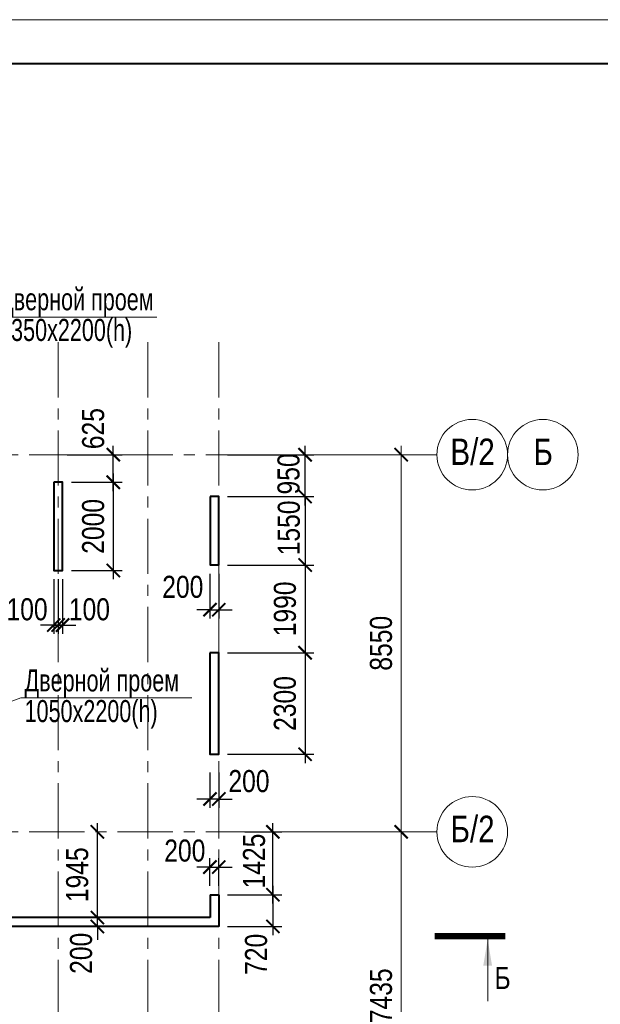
# Model space of a CAD drawing. Extents: x -8631841 to -8525813, y 4017860 to 4564755.
# Tile 111 of 112: x -8561635 to -8548475, y 4542433 to 4564755. Entities that reach past the tile are written whole.
import ezdxf
from ezdxf.enums import TextEntityAlignment as Align

# ---------------------------------------------------------------- set-up
doc = ezdxf.new("R2010")
doc.units = 0
doc.header["$LTSCALE"] = 1000
doc.header["$MEASUREMENT"] = 0
doc.linetypes.add('CENTER', pattern=[2, 1.25, -0.25, 0.25, -0.25])
for name, color, linetype, lineweight in [('CК-400-Т(двери)', 7, 'Continuous', 20), ('СК-040-С(тены)', 12, 'Continuous', 40), ('СК-043-С-ПИЛОНЫ', 5, 'Continuous', 40), ('СК-100-О(си)', 7, 'CENTER', 15), ('СК-100-О(си)_имя', 7, 'CENTER', 15), ('СК-110-О-РАЗМЕРЫ', 7, 'Continuous', 15), ('СК-200-Р(амка)', 7, 'Continuous', 40), ('СК-210-Р-РАМКА ЛИНИИ ТОНКИЕ', 7, 'Continuous', 15), ('СК-300-Р(азмеры)', 7, 'Continuous', 20), ('СК-343-Р-КОЛОННЫ', 7, 'Continuous', 13), ('СК-400-Т(екст)', 7, 'Continuous', 20), ('СК-500-С(ечения)', 5, 'Continuous', 40)]:
    doc.layers.add(name, color=color, linetype=linetype, lineweight=lineweight)
doc.styles.add('ARIAL_annotative', font='arial.ttf', dxfattribs={"width": 0.8, "height": 2.5})
doc.styles.add('RUSS', font='arial.ttf', dxfattribs={"width": 0.8})
doc.dimstyles.new('100-200', dxfattribs={"dimscale": 0, "dimtxt": 500, "dimasz": 300, "dimexe": 200, "dimexo": 200, "dimgap": 200, "dimtad": 1, "dimdec": 0, "dimzin": 0, "dimdsep": 46, "dimtxsty": 'RUSS', "dimblk": 'ARCHTICK', "dimcen": 0.096, "dimdle": 200, "dimclrd": 7, "dimclre": 7, "dimclrt": 256, "dimadec": 0, "dimazin": 0, "dimtfac": 1, "dimtdec": 0, "dimtmove": 2, "dimatfit": 3, "dimldrblk": 'OBLIQUE', "dimfxl": 1, "dimtolj": 1, "dimtzin": 0, "dimarcsym": 0})

# ---------------------------------------------------------------- blocks, each defined once
blk = doc.blocks.new('A$Cc2edbf5f')
at = {"layer": 'СК-040-С(тены)'}
for p, q in [((45331, 6011), (45331, 5490)), ((45331, 6011), (45531, 6011)), ((45531, 6011), (45531, 5290)), ((45331, 5490), (40580, 5490)), ((45531, 5290), (40380, 5290))]:
    blk.add_line(p, q, dxfattribs=at)
at = {"layer": 'СК-043-С-ПИЛОНЫ'}
for points in [[(41790, 15360), (41790, 13360), (41990, 13360), (41990, 15360), (41790, 15360)], [(45331, 15036), (45331, 13486), (45531, 13486), (45531, 15036), (45331, 15036)]]:
    blk.add_lwpolyline(points, dxfattribs=at)
blk.add_lwpolyline([(45330, 11496), (45330, 9196), (45530, 9196), (45531, 11496)], close=True, dxfattribs=at)
blk = doc.blocks.new('_ArchTick')
at = {"color": 0, "linetype": 'ByBlock', "const_width": 0.15}
blk.add_lwpolyline([(-0.5, -0.5), (0.5, 0.5)], dxfattribs=at)
blk = doc.blocks.new('*D149')
at = {"layer": 'Defpoints', "color": 0, "transparency": 16777216}
for p in [(2391, 7435), (5744, 7435), (2391, 0)]:
    blk.add_point(p, dxfattribs=at)
at = {"layer": 'СК-300-Р(азмеры)', "color": 7, "lineweight": -2, "transparency": 16777216}
for p, q in [((5744, -200), (5744, 7635)), ((2591, 7435), (5944, 7435)), ((2591, 0), (5944, 0))]:
    blk.add_line(p, q, dxfattribs=at)
at = {"layer": 'СК-300-Р(азмеры)', "color": 7, "lineweight": -2, "transparency": 16777216, "xscale": 300, "yscale": 300, "zscale": 300}
for p, rotation in [((5744, 7435), 90), ((5744, 0), 270)]:
    blk.add_blockref('_ArchTick', p, dxfattribs=dict(at, rotation=rotation))
at = {"layer": 'СК-300-Р(азмеры)', "transparency": 16777216, "insert": (5288, 3718), "char_height": 500, "attachment_point": 5, "rotation": 90, "style": 'RUSS'}
blk.add_mtext('\\A1;7435', dxfattribs=at)
blk = doc.blocks.new('_Oblique')
at = {"color": 0, "linetype": 'ByBlock', "lineweight": -2}
blk.add_line((-0.5, -0.5), (0.5, 0.5), dxfattribs=at)
blk = doc.blocks.new('*D150')
at = {"layer": 'Defpoints', "color": 0, "transparency": 16777216}
for p in [(2391, 15985), (2391, 7435), (5744, 7435)]:
    blk.add_point(p, dxfattribs=at)
at = {"layer": 'СК-300-Р(азмеры)', "color": 7, "lineweight": -2, "transparency": 16777216}
for p, q in [((5744, 16185), (5744, 7235)), ((2591, 15985), (5944, 15985)), ((2591, 7435), (5944, 7435))]:
    blk.add_line(p, q, dxfattribs=at)
at = {"layer": 'СК-300-Р(азмеры)', "color": 7, "lineweight": -2, "transparency": 16777216, "xscale": 300, "yscale": 300, "zscale": 300}
for p, rotation in [((5744, 15985), 90), ((5744, 7435), 270)]:
    blk.add_blockref('_ArchTick', p, dxfattribs=dict(at, rotation=rotation))
at = {"layer": 'СК-300-Р(азмеры)', "transparency": 16777216, "insert": (5288, 11710), "char_height": 500, "attachment_point": 5, "rotation": 90, "style": 'RUSS'}
blk.add_mtext('\\A1;8550', dxfattribs=at)
blk = doc.blocks.new('*D18')
at = {"layer": 'Defpoints', "color": 0, "transparency": 16777216}
for p in [(-8559968, 4544398), (-8559874, 4544398), (-8559968, 4544198)]:
    blk.add_point(p, dxfattribs=at)
at = {"layer": 'СК-110-О-РАЗМЕРЫ', "color": 7, "lineweight": -2, "transparency": 16777216}
for p, q in [((-8559874, 4544398), (-8559874, 4544698)), ((-8559874, 4544198), (-8559874, 4544398)), ((-8559768, 4544398), (-8559674, 4544398)), ((-8559874, 4544198), (-8559874, 4543898)), ((-8559768, 4544198), (-8559674, 4544198))]:
    blk.add_line(p, q, dxfattribs=at)
at = {"layer": 'СК-110-О-РАЗМЕРЫ', "color": 7, "lineweight": -2, "transparency": 16777216, "xscale": 300, "yscale": 300, "zscale": 300}
for p, rotation in [((-8559874, 4544398), 270), ((-8559874, 4544198), 90)]:
    blk.add_blockref('_ArchTick', p, dxfattribs=dict(at, rotation=rotation))
at = {"layer": 'СК-110-О-РАЗМЕРЫ', "transparency": 16777216, "insert": (-8560242, 4543589), "char_height": 500, "attachment_point": 5, "rotation": 90, "style": 'RUSS'}
blk.add_mtext('\\A1;200', dxfattribs=at)
blk = doc.blocks.new('Сечение')
at = {"layer": 'СК-500-С(ечения)', "linetype": 'Continuous', "lineweight": 15, "ltscale": 100}
blk.add_line((-200, -35), (-200, -735), dxfattribs=at)
at = {"layer": 'СК-500-С(ечения)', "linetype": 'Continuous', "ltscale": 100, "const_width": 70}
blk.add_lwpolyline([(-400, 0), (400, 0)], dxfattribs=at)
at = {"layer": 'СК-500-С(ечения)', "linetype": 'Continuous', "ltscale": 100}
blk.add_solid([(-200, -35), (-250, -335), (-150, -335)], dxfattribs=at)
blk = doc.blocks.new('*U24')
at = {"layer": 'СК-400-Т(екст)', "ltscale": 100, "xscale": -0.01, "yscale": 0.01, "zscale": 0.01, "rotation": 89.99999999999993}
blk.add_blockref('Сечение', (0, -4), dxfattribs=at)
at = {"layer": 'СК-500-С(ечения)', "color": 0, "ltscale": 100, "style": 'ARIAL_annotative', "text_generation_flag": 2, "width": 0.8}
blk.add_attdef('НОМЕР_СЕЧЕНИЯ_1_1(НОМЕР_ЛИСТА)', text='', height=2.5, rotation=90, dxfattribs=at).set_placement((6.74, -1.23), align=Align.RIGHT)
blk.add_attdef('НОМЕР_СЕЧЕНИЯ_2_1(НОМЕР_ЛИСТА)', text='', height=2.5, rotation=90, dxfattribs=at).set_placement((7.48, -275.91), align=Align.BOTTOM_LEFT)
blk = doc.blocks.new('*D25')
at = {"layer": 'Defpoints', "color": 0, "transparency": 16777216}
for p in [(-8557322, 4547887), (-8557122, 4547887), (-8557322, 4547087)]:
    blk.add_point(p, dxfattribs=at)
at = {"layer": 'СК-110-О-РАЗМЕРЫ', "color": 7, "lineweight": -2, "transparency": 16777216}
for p, q in [((-8557322, 4547687), (-8557322, 4546887)), ((-8557122, 4547687), (-8557122, 4546887)), ((-8557322, 4547087), (-8557622, 4547087)), ((-8557122, 4547087), (-8557322, 4547087)), ((-8557122, 4547087), (-8556822, 4547087))]:
    blk.add_line(p, q, dxfattribs=at)
at = {"layer": 'СК-110-О-РАЗМЕРЫ', "color": 7, "lineweight": -2, "transparency": 16777216, "xscale": 300, "yscale": 300, "zscale": 300}
blk.add_blockref('_ArchTick', (-8557322, 4547087), dxfattribs=at)
at = {"layer": 'СК-110-О-РАЗМЕРЫ', "color": 7, "lineweight": -2, "transparency": 16777216, "xscale": 300, "yscale": 300, "zscale": 300, "rotation": 180}
blk.add_blockref('_ArchTick', (-8557122, 4547087), dxfattribs=at)
at = {"layer": 'СК-110-О-РАЗМЕРЫ', "transparency": 16777216, "insert": (-8556438, 4547490), "char_height": 500, "attachment_point": 5, "style": 'RUSS'}
blk.add_mtext('\\A1;200', dxfattribs=at)
blk = doc.blocks.new('*D62')
at = {"layer": 'Defpoints', "color": 0, "transparency": 16777216}
for p in [(-8559874, 4546343), (-8559874, 4546343), (-8559874, 4544398)]:
    blk.add_point(p, dxfattribs=at)
at = {"layer": 'СК-343-Р-КОЛОННЫ', "color": 7, "lineweight": -2, "transparency": 16777216}
blk.add_line((-8559874, 4544198), (-8559874, 4546543), dxfattribs=at)
at = {"layer": 'СК-343-Р-КОЛОННЫ', "color": 7, "lineweight": -2, "transparency": 16777216, "xscale": 300, "yscale": 300, "zscale": 300}
for p, rotation in [((-8559874, 4546343), 90), ((-8559874, 4544398), 270)]:
    blk.add_blockref('_ArchTick', p, dxfattribs=dict(at, rotation=rotation))
at = {"layer": 'СК-343-Р-КОЛОННЫ', "transparency": 16777216, "insert": (-8560329, 4545370), "char_height": 500, "attachment_point": 5, "rotation": 90, "style": 'RUSS'}
blk.add_mtext('\\A1;1945', dxfattribs=at)
blk = doc.blocks.new('*D63')
at = {"layer": 'Defpoints', "color": 0, "transparency": 16777216}
for p in [(-8557122, 4544918), (-8557122, 4544198), (-8555895, 4544198)]:
    blk.add_point(p, dxfattribs=at)
at = {"layer": 'СК-343-Р-КОЛОННЫ', "color": 7, "lineweight": -2, "transparency": 16777216}
for p, q in [((-8555895, 4545118), (-8555895, 4543998)), ((-8556922, 4544918), (-8555695, 4544918)), ((-8556922, 4544198), (-8555695, 4544198))]:
    blk.add_line(p, q, dxfattribs=at)
at = {"layer": 'СК-343-Р-КОЛОННЫ', "color": 7, "lineweight": -2, "transparency": 16777216, "xscale": 300, "yscale": 300, "zscale": 300}
for p, rotation in [((-8555895, 4544918), 90), ((-8555895, 4544198), 270)]:
    blk.add_blockref('_ArchTick', p, dxfattribs=dict(at, rotation=rotation))
at = {"layer": 'СК-343-Р-КОЛОННЫ', "transparency": 16777216, "insert": (-8556275, 4543566), "char_height": 500, "attachment_point": 5, "rotation": 90, "style": 'RUSS'}
blk.add_mtext('\\A1;720', dxfattribs=at)
blk = doc.blocks.new('*D85')
at = {"layer": 'Defpoints', "color": 0, "transparency": 16777216}
for p in [(-8560662, 4554268), (-8560662, 4552268), (-8559513, 4552268)]:
    blk.add_point(p, dxfattribs=at)
at = {"layer": 'СК-343-Р-КОЛОННЫ', "color": 7, "lineweight": -2, "transparency": 16777216}
for p, q in [((-8560462, 4554268), (-8559313, 4554268)), ((-8559513, 4554468), (-8559513, 4552068)), ((-8560462, 4552268), (-8559313, 4552268))]:
    blk.add_line(p, q, dxfattribs=at)
at = {"layer": 'СК-343-Р-КОЛОННЫ', "color": 7, "lineweight": -2, "transparency": 16777216, "xscale": 300, "yscale": 300, "zscale": 300}
for p, rotation in [((-8559513, 4554268), 90), ((-8559513, 4552268), 270)]:
    blk.add_blockref('_ArchTick', p, dxfattribs=dict(at, rotation=rotation))
at = {"layer": 'СК-343-Р-КОЛОННЫ', "transparency": 16777216, "insert": (-8559968, 4553268), "char_height": 500, "attachment_point": 5, "rotation": 90, "style": 'RUSS'}
blk.add_mtext('\\A1;2000', dxfattribs=at)
blk = doc.blocks.new('*D86')
at = {"layer": 'Defpoints', "color": 0, "transparency": 16777216}
for p in [(-8560762, 4554893), (-8559513, 4554893), (-8560662, 4554268)]:
    blk.add_point(p, dxfattribs=at)
at = {"layer": 'СК-343-Р-КОЛОННЫ', "color": 7, "lineweight": -2, "transparency": 16777216}
for p, q in [((-8559513, 4554068), (-8559513, 4555093)), ((-8560562, 4554893), (-8559313, 4554893)), ((-8560462, 4554268), (-8559313, 4554268))]:
    blk.add_line(p, q, dxfattribs=at)
at = {"layer": 'СК-343-Р-КОЛОННЫ', "color": 7, "lineweight": -2, "transparency": 16777216, "xscale": 300, "yscale": 300, "zscale": 300}
for p, rotation in [((-8559513, 4554893), 90), ((-8559513, 4554268), 270)]:
    blk.add_blockref('_ArchTick', p, dxfattribs=dict(at, rotation=rotation))
at = {"layer": 'СК-343-Р-КОЛОННЫ', "transparency": 16777216, "insert": (-8559968, 4555484), "char_height": 500, "attachment_point": 5, "rotation": 90, "style": 'RUSS'}
blk.add_mtext('\\A1;625', dxfattribs=at)
blk = doc.blocks.new('*D87')
at = {"layer": 'Defpoints', "color": 0, "transparency": 16777216}
for p in [(-8560862, 4552268), (-8560762, 4552268), (-8560762, 4551031)]:
    blk.add_point(p, dxfattribs=at)
at = {"layer": 'СК-343-Р-КОЛОННЫ', "color": 7, "lineweight": -2, "transparency": 16777216}
for p, q in [((-8560862, 4552068), (-8560862, 4550831)), ((-8560762, 4552068), (-8560762, 4550831)), ((-8560862, 4551031), (-8561162, 4551031)), ((-8560862, 4551031), (-8560762, 4551031)), ((-8560762, 4551031), (-8560462, 4551031))]:
    blk.add_line(p, q, dxfattribs=at)
at = {"layer": 'СК-343-Р-КОЛОННЫ', "color": 7, "lineweight": -2, "transparency": 16777216, "xscale": 300, "yscale": 300, "zscale": 300}
blk.add_blockref('_ArchTick', (-8560862, 4551031), dxfattribs=at)
at = {"layer": 'СК-343-Р-КОЛОННЫ', "color": 7, "lineweight": -2, "transparency": 16777216, "xscale": 300, "yscale": 300, "zscale": 300, "rotation": 180}
blk.add_blockref('_ArchTick', (-8560762, 4551031), dxfattribs=at)
at = {"layer": 'СК-343-Р-КОЛОННЫ', "transparency": 16777216, "insert": (-8561468, 4551385), "char_height": 500, "attachment_point": 5, "style": 'RUSS'}
blk.add_mtext('\\A1;100', dxfattribs=at)
blk = doc.blocks.new('*D88')
at = {"layer": 'Defpoints', "color": 0, "transparency": 16777216}
for p in [(-8560762, 4552268), (-8560662, 4552268), (-8560762, 4551031)]:
    blk.add_point(p, dxfattribs=at)
at = {"layer": 'СК-343-Р-КОЛОННЫ', "color": 7, "lineweight": -2, "transparency": 16777216}
for p, q in [((-8560762, 4552068), (-8560762, 4550831)), ((-8560662, 4552068), (-8560662, 4550831)), ((-8560762, 4551031), (-8561062, 4551031)), ((-8560662, 4551031), (-8560762, 4551031)), ((-8560662, 4551031), (-8560362, 4551031))]:
    blk.add_line(p, q, dxfattribs=at)
at = {"layer": 'СК-343-Р-КОЛОННЫ', "color": 7, "lineweight": -2, "transparency": 16777216, "xscale": 300, "yscale": 300, "zscale": 300}
blk.add_blockref('_ArchTick', (-8560762, 4551031), dxfattribs=at)
at = {"layer": 'СК-343-Р-КОЛОННЫ', "color": 7, "lineweight": -2, "transparency": 16777216, "xscale": 300, "yscale": 300, "zscale": 300, "rotation": 180}
blk.add_blockref('_ArchTick', (-8560662, 4551031), dxfattribs=at)
at = {"layer": 'СК-343-Р-КОЛОННЫ', "transparency": 16777216, "insert": (-8560055, 4551385), "char_height": 500, "attachment_point": 5, "style": 'RUSS'}
blk.add_mtext('\\A1;100', dxfattribs=at)
blk = doc.blocks.new('*D120')
at = {"layer": 'Defpoints', "color": 0, "transparency": 16777216}
for p in [(-8557122, 4553943), (-8557122, 4552392), (-8555166, 4552392)]:
    blk.add_point(p, dxfattribs=at)
at = {"layer": 'СК-343-Р-КОЛОННЫ', "color": 7, "lineweight": -2, "transparency": 16777216}
for p, q in [((-8555166, 4553943), (-8555166, 4554243)), ((-8556922, 4553943), (-8554966, 4553943)), ((-8555166, 4553943), (-8555166, 4552392)), ((-8556922, 4552392), (-8554966, 4552392)), ((-8555166, 4552392), (-8555166, 4552092))]:
    blk.add_line(p, q, dxfattribs=at)
at = {"layer": 'СК-343-Р-КОЛОННЫ', "color": 7, "lineweight": -2, "transparency": 16777216, "xscale": 300, "yscale": 300, "zscale": 300}
for p, rotation in [((-8555166, 4553943), 270), ((-8555166, 4552392), 90)]:
    blk.add_blockref('_ArchTick', p, dxfattribs=dict(at, rotation=rotation))
at = {"layer": 'СК-343-Р-КОЛОННЫ', "transparency": 16777216, "insert": (-8555532, 4553233), "char_height": 500, "attachment_point": 5, "rotation": 90, "style": 'RUSS'}
blk.add_mtext('\\A1;1550', dxfattribs=at)
blk = doc.blocks.new('*D121')
at = {"layer": 'Defpoints', "color": 0, "transparency": 16777216}
for p in [(-8557122, 4552392), (-8557122, 4550402), (-8555166, 4550402)]:
    blk.add_point(p, dxfattribs=at)
at = {"layer": 'СК-343-Р-КОЛОННЫ', "color": 7, "lineweight": -2, "transparency": 16777216}
for p, q in [((-8555166, 4552592), (-8555166, 4550202)), ((-8556922, 4552392), (-8554966, 4552392)), ((-8556922, 4550402), (-8554966, 4550402))]:
    blk.add_line(p, q, dxfattribs=at)
at = {"layer": 'СК-343-Р-КОЛОННЫ', "color": 7, "lineweight": -2, "transparency": 16777216, "xscale": 300, "yscale": 300, "zscale": 300}
for p, rotation in [((-8555166, 4552392), 90), ((-8555166, 4550402), 270)]:
    blk.add_blockref('_ArchTick', p, dxfattribs=dict(at, rotation=rotation))
at = {"layer": 'СК-343-Р-КОЛОННЫ', "transparency": 16777216, "insert": (-8555621, 4551397), "char_height": 500, "attachment_point": 5, "rotation": 90, "style": 'RUSS'}
blk.add_mtext('\\A1;1990', dxfattribs=at)
blk = doc.blocks.new('*D122')
at = {"layer": 'Defpoints', "color": 0, "transparency": 16777216}
for p in [(-8557122, 4550402), (-8557122, 4548102), (-8555166, 4548102)]:
    blk.add_point(p, dxfattribs=at)
at = {"layer": 'СК-343-Р-КОЛОННЫ', "color": 7, "lineweight": -2, "transparency": 16777216}
for p, q in [((-8555166, 4550602), (-8555166, 4547902)), ((-8556922, 4550402), (-8554966, 4550402)), ((-8556922, 4548102), (-8554966, 4548102))]:
    blk.add_line(p, q, dxfattribs=at)
at = {"layer": 'СК-343-Р-КОЛОННЫ', "color": 7, "lineweight": -2, "transparency": 16777216, "xscale": 300, "yscale": 300, "zscale": 300}
for p, rotation in [((-8555166, 4550402), 90), ((-8555166, 4548102), 270)]:
    blk.add_blockref('_ArchTick', p, dxfattribs=dict(at, rotation=rotation))
at = {"layer": 'СК-343-Р-КОЛОННЫ', "transparency": 16777216, "insert": (-8555622, 4549252), "char_height": 500, "attachment_point": 5, "rotation": 90, "style": 'RUSS'}
blk.add_mtext('\\A1;2300', dxfattribs=at)
blk = doc.blocks.new('*D125')
at = {"layer": 'Defpoints', "color": 0, "transparency": 16777216}
for p in [(-8557122, 4554893), (-8555166, 4554893), (-8557122, 4553943)]:
    blk.add_point(p, dxfattribs=at)
at = {"layer": 'СК-343-Р-КОЛОННЫ', "color": 7, "lineweight": -2, "transparency": 16777216}
for p, q in [((-8555166, 4553743), (-8555166, 4555093)), ((-8556922, 4554893), (-8554966, 4554893)), ((-8556922, 4553943), (-8554966, 4553943))]:
    blk.add_line(p, q, dxfattribs=at)
at = {"layer": 'СК-343-Р-КОЛОННЫ', "color": 7, "lineweight": -2, "transparency": 16777216, "xscale": 300, "yscale": 300, "zscale": 300}
for p, rotation in [((-8555166, 4554893), 90), ((-8555166, 4553943), 270)]:
    blk.add_blockref('_ArchTick', p, dxfattribs=dict(at, rotation=rotation))
at = {"layer": 'СК-343-Р-КОЛОННЫ', "transparency": 16777216, "insert": (-8555539, 4554457), "char_height": 500, "attachment_point": 5, "rotation": 90, "style": 'RUSS'}
blk.add_mtext('\\A1;950', dxfattribs=at)
blk = doc.blocks.new('*D206')
at = {"layer": 'Defpoints', "color": 0, "transparency": 16777216}
for p in [(-8556735, 4546343), (-8555896, 4546343), (-8556735, 4544918)]:
    blk.add_point(p, dxfattribs=at)
at = {"layer": 'СК-343-Р-КОЛОННЫ', "color": 7, "lineweight": -2, "transparency": 16777216}
for p, q in [((-8555896, 4544718), (-8555896, 4546543)), ((-8556535, 4546343), (-8555696, 4546343)), ((-8556535, 4544918), (-8555696, 4544918))]:
    blk.add_line(p, q, dxfattribs=at)
at = {"layer": 'СК-343-Р-КОЛОННЫ', "color": 7, "lineweight": -2, "transparency": 16777216, "xscale": 300, "yscale": 300, "zscale": 300}
for p, rotation in [((-8555896, 4546343), 90), ((-8555896, 4544918), 270)]:
    blk.add_blockref('_ArchTick', p, dxfattribs=dict(at, rotation=rotation))
at = {"layer": 'СК-343-Р-КОЛОННЫ', "transparency": 16777216, "insert": (-8556321, 4545680), "char_height": 500, "attachment_point": 5, "rotation": 90, "style": 'RUSS'}
blk.add_mtext('\\A1;1425', dxfattribs=at)
blk = doc.blocks.new('*D1043')
at = {"layer": 'Defpoints', "color": 0, "transparency": 16777216}
for p in [(-8557322, 4552393), (-8557122, 4552393), (-8557122, 4551379)]:
    blk.add_point(p, dxfattribs=at)
at = {"layer": 'СК-343-Р-КОЛОННЫ', "color": 7, "lineweight": -2, "transparency": 16777216}
for p, q in [((-8557322, 4552193), (-8557322, 4551179)), ((-8557122, 4552193), (-8557122, 4551179)), ((-8557322, 4551379), (-8557622, 4551379)), ((-8557322, 4551379), (-8557122, 4551379)), ((-8557122, 4551379), (-8556822, 4551379))]:
    blk.add_line(p, q, dxfattribs=at)
at = {"layer": 'СК-343-Р-КОЛОННЫ', "color": 7, "lineweight": -2, "transparency": 16777216, "xscale": 300, "yscale": 300, "zscale": 300}
blk.add_blockref('_ArchTick', (-8557322, 4551379), dxfattribs=at)
at = {"layer": 'СК-343-Р-КОЛОННЫ', "color": 7, "lineweight": -2, "transparency": 16777216, "xscale": 300, "yscale": 300, "zscale": 300, "rotation": 180}
blk.add_blockref('_ArchTick', (-8557122, 4551379), dxfattribs=at)
at = {"layer": 'СК-343-Р-КОЛОННЫ', "transparency": 16777216, "insert": (-8557938, 4551894), "char_height": 500, "attachment_point": 5, "style": 'RUSS'}
blk.add_mtext('\\A1;200', dxfattribs=at)
blk = doc.blocks.new('*D1044')
at = {"layer": 'Defpoints', "color": 0, "transparency": 16777216}
for p in [(-8557122, 4545544), (-8557322, 4544919), (-8557122, 4544919)]:
    blk.add_point(p, dxfattribs=at)
at = {"layer": 'СК-343-Р-КОЛОННЫ', "color": 7, "lineweight": -2, "transparency": 16777216}
for p, q in [((-8557322, 4545119), (-8557322, 4545744)), ((-8557122, 4545119), (-8557122, 4545744)), ((-8557322, 4545544), (-8557622, 4545544)), ((-8557322, 4545544), (-8557122, 4545544)), ((-8557122, 4545544), (-8556822, 4545544))]:
    blk.add_line(p, q, dxfattribs=at)
at = {"layer": 'СК-343-Р-КОЛОННЫ', "color": 7, "lineweight": -2, "transparency": 16777216, "xscale": 300, "yscale": 300, "zscale": 300}
blk.add_blockref('_ArchTick', (-8557322, 4545544), dxfattribs=at)
at = {"layer": 'СК-343-Р-КОЛОННЫ', "color": 7, "lineweight": -2, "transparency": 16777216, "xscale": 300, "yscale": 300, "zscale": 300, "rotation": 180}
blk.add_blockref('_ArchTick', (-8557122, 4545544), dxfattribs=at)
at = {"layer": 'СК-343-Р-КОЛОННЫ', "transparency": 16777216, "insert": (-8557892, 4545915), "char_height": 500, "attachment_point": 5, "style": 'RUSS'}
blk.add_mtext('\\A1;200', dxfattribs=at)
blk = doc.blocks.new('оси')
at = {"layer": 'СК-100-О(си)'}
for p, q in [((-2030, 18534.9), (-2030, -6395.3)), ((0, 18534.9), (0, -7257.5)), ((1610, 18534.9), (1610, -7257.5)), ((-46685.3, 15985), (6554.2, 15985)), ((-46685.3, 7435), (6554.2, 7435))]:
    blk.add_line(p, q, dxfattribs=at)
at = {"layer": 'СК-100-О(си)', "linetype": 'Continuous'}
for centre in [(7354.2, 15985), (8954.2, 15985), (7354.2, 7435)]:
    blk.add_circle(centre, 800, dxfattribs=at)
at = {"layer": 'СК-100-О(си)_имя', "style": 'RUSS', "width": 0.8}
for s, p in [('В/2', (7362.1, 16050.7)), ('Б', (8962.1, 16050.7)), ('Б/2', (7362.1, 7500.7))]:
    blk.add_text(s, height=600, dxfattribs=at).set_placement(p, align=Align.MIDDLE_CENTER)
at = {"layer": 'СК-300-Р(азмеры)'}
for p1, angle, picture, middle in [((2391.1, 15985), 270, '*D150', (5288.2, 11710)), ((2391.1, 0), 90, '*D149', (5288.1, 3717.5))]:
    dim = blk.add_linear_dim(base=(5743.5, 7435), p1=p1, p2=(2391.1, 7435), angle=angle, dimstyle='100-200', override={"dimscale": 1}, dxfattribs=at)
    dim.commit()
    dim.dimension.update_dxf_attribs({"geometry": picture, "text_midpoint": middle})
blk = doc.blocks.new('A$C858fb3ef')
at = {"layer": 'СК-300-Р(азмеры)'}
blk.add_blockref('оси', (0, 0), dxfattribs=at)
blk = doc.blocks.new('A$C573b34c5')
blk.add_blockref('A$C858fb3ef', (0, 0))

msp = doc.modelspace()

# ---------------------------------------------------------------- linework, layer by layer
at = {"layer": 'CК-400-Т(двери)'}
msp.add_line((-8561607.3, 4549381.3), (-8564270.7, 4548402.8), dxfattribs=at)
at = {"layer": 'CК-400-Т(двери)', "color": 7}
for points in [[(-8562399.7, 4558007.8), (-8558525.9, 4558007.8), (-8558525.9, 4558007.8)], [(-8561607.3, 4549381.3), (-8557733.5, 4549381.3), (-8557733.5, 4549381.3)]]:
    msp.add_lwpolyline(points, dxfattribs=at)
at = {"layer": 'СК-200-Р(амка)'}
msp.add_line((-8529183.8, 4563754.6), (-8608183.8, 4563754.6), dxfattribs=at)
at = {"layer": 'СК-210-Р-РАМКА ЛИНИИ ТОНКИЕ'}
msp.add_line((-8612183.8, 4564754.6), (-8528183.8, 4564754.6), dxfattribs=at)

# ---------------------------------------------------------------- block references
at = {"layer": 'СК-043-С-ПИЛОНЫ'}
msp.add_blockref('A$Cc2edbf5f', (-8602652.1, 4538907.6), dxfattribs=at)
at = {"layer": 'СК-300-Р(азмеры)'}
msp.add_blockref('A$C573b34c5', (-8558731.8, 4538907.7), dxfattribs=at)
at = {"layer": 'СК-500-С(ечения)', "color": 1}
ref = msp.add_blockref('*U24', (-8550627.6, 4543977.3), dxfattribs=dict(at, xscale=200, yscale=200, zscale=200, rotation=269.9999385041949))
ref.add_attrib('НОМЕР_СЕЧЕНИЯ_1_1(НОМЕР_ЛИСТА)', 'Б', dxfattribs={"color": 0, "ltscale": 100, "height": 500, "style": 'ARIAL_annotative', "width": 0.8}).set_placement((-8550872.9, 4542629.4), align=Align.BOTTOM_LEFT)

# ---------------------------------------------------------------- texts
at = {"layer": 'CК-400-Т(двери)', "color": 7, "char_height": 500, "width": 4535.799, "attachment_point": 1, "line_spacing_factor": 0.835689, "style": 'RUSS'}
for s, insert in [('{\\W0.7;Дверной проем\\P1350х2200(h)}', (-8562101.5, 4558667.5)), ('{\\W0.7;Дверной проем\\P1050х2200(h)}', (-8561524, 4550027))]:
    msp.add_mtext(s, dxfattribs=dict(at, insert=insert))

# ---------------------------------------------------------------- dimensions: what is measured, and where the dimension line sits
at = {"layer": 'СК-110-О-РАЗМЕРЫ'}
dim = msp.add_linear_dim(base=(-8557322, 4547086.5), p1=(-8557121.8, 4547886.6), p2=(-8557322, 4547886.6), dimstyle='100-200', override={"dimscale": 1}, dxfattribs=at)
dim.commit()
dim.dimension.update_dxf_attribs({"geometry": '*D25', "text_midpoint": (-8556438.2, 4547490.4), "dimtype": 160})
dim = msp.add_linear_dim(base=(-8559873.9, 4544398), p1=(-8559968.2, 4544198), p2=(-8559968.2, 4544398), angle=90, dimstyle='100-200', override={"dimscale": 1}, dxfattribs=at)
dim.commit()
dim.dimension.update_dxf_attribs({"geometry": '*D18', "text_midpoint": (-8560242.2, 4543588.9), "dimtype": 160})
at = {"layer": 'СК-343-Р-КОЛОННЫ'}
for base, p1, p2, angle, picture, middle in [((-8559513, 4554892.7), (-8560661.8, 4554268), (-8560761.8, 4554892.7), 90, '*D86', (-8559967.6, 4555484.1)), ((-8555165.7, 4554892.7), (-8557121.8, 4553942.5), (-8557121.8, 4554892.7), 90, '*D125', (-8555539, 4554457.2)), ((-8555165.7, 4552392.5), (-8557121.5, 4553942.5), (-8557121.5, 4552392.5), 90, '*D120', (-8555532.1, 4553232.9)), ((-8560761.8, 4551030.7), (-8560661.8, 4552268), (-8560761.8, 4552268), 180, '*D88', (-8560055.3, 4551384.9)), ((-8555895.9, 4546342.7), (-8556735.3, 4544917.5), (-8556735.3, 4546342.7), 90, '*D206', (-8556320.7, 4545679.7)), ((-8555895.4919, 4544198.0367), (-8557121.5619, 4544917.54), (-8557121.5538, 4544198.0367), 90, '*D63', (-8556274.6201, 4543565.7084))]:
    dim = msp.add_linear_dim(base=base, p1=p1, p2=p2, angle=angle, dimstyle='100-200', override={"dimscale": 1}, dxfattribs=at)
    dim.commit()
    dim.dimension.update_dxf_attribs({"geometry": picture, "text_midpoint": middle, "dimtype": 160})
for base, p1, p2, picture, middle in [((-8559513, 4552268), (-8560661.8, 4554268), (-8560661.8, 4552268), '*D85', (-8559968.3, 4553268)), ((-8555166.1, 4550402.5), (-8557121.5, 4552392.5), (-8557121.8, 4550402.5), '*D121', (-8555621.4, 4551397.5)), ((-8555166.1, 4548102.3), (-8557121.5, 4550402.5), (-8557121.8, 4548102.3), '*D122', (-8555621.6, 4549252.4)), ((-8559873.9, 4546342.7), (-8559873.9, 4544398), (-8559873.9, 4546342.7), '*D62', (-8560329.2, 4545370.4))]:
    dim = msp.add_linear_dim(base=base, p1=p1, p2=p2, angle=90, dimstyle='100-200', override={"dimscale": 1}, dxfattribs=at)
    dim.commit()
    dim.dimension.update_dxf_attribs({"geometry": picture, "text_midpoint": middle})
for base, p1, p2, picture, middle in [((-8560761.8, 4551030.7), (-8560861.8, 4552268), (-8560761.8, 4552268), '*D87', (-8561468.3, 4551384.9)), ((-8557121.5, 4551378.9), (-8557321.5, 4552393.5), (-8557121.5, 4552393.5), '*D1043', (-8557937.8, 4551893.7)), ((-8557121.6, 4545543.9), (-8557321.6, 4544918.5), (-8557121.6, 4544918.5), '*D1044', (-8557892, 4545915.1))]:
    dim = msp.add_linear_dim(base=base, p1=p1, p2=p2, dimstyle='100-200', override={"dimscale": 1}, dxfattribs=at)
    dim.commit()
    dim.dimension.update_dxf_attribs({"geometry": picture, "text_midpoint": middle, "dimtype": 160})

doc.saveas('drawing.dxf')
